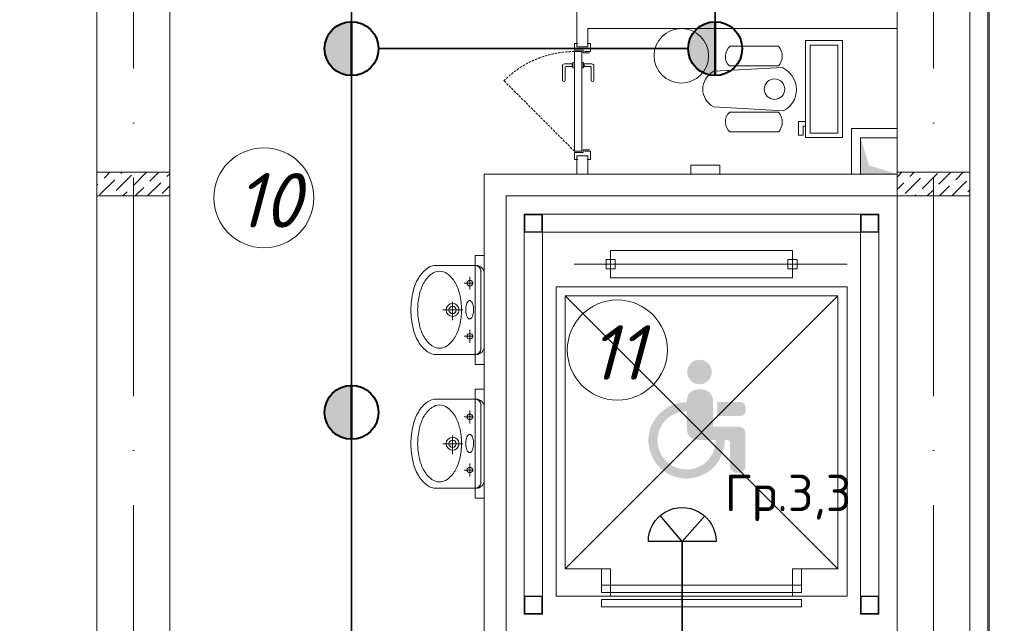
# Model space of a CAD drawing. Header units: millimetres. Extents: x 1114507 to 93926427, y 174473 to 817039.
# Tile 230 of 256: x 1629786 to 1635201, y 776375 to 779694. Entities that reach past the tile are written whole.
import ezdxf

# ---------------------------------------------------------------- set-up
doc = ezdxf.new("R2010")
doc.units = ezdxf.units.MM
for name, pattern in [('ACAD_ISO05W100', [33, 24, -3, 0, -3, 0, -3]), ('ACAD_ISO10W100', [18, 12, -3, 0, -3]), ('Beruniy Xref$0$DASHED', [19.05, 12.7, -6.35])]:
    doc.linetypes.add(name, pattern=pattern)
for name, color, linetype, lineweight in [('.', 7, 'Continuous', 15), ('expl', 234, 'Continuous', 13), ('инвалиды', 250, 'Continuous', 40), ('Метал', 157, 'Continuous', 30), ('ось', 252, 'ACAD_ISO05W100', 25), ('размеры', 12, 'Continuous', 15), ('Сантехника', 150, 'Continuous', 13)]:
    doc.layers.add(name, color=color, linetype=linetype, lineweight=lineweight)
doc.layers.add('PDF8_Geometry', color=7, linetype='Continuous')
doc.layers.add('АСО-стены кирпич 380 мм', color=7, linetype='Continuous', lineweight=35, true_color=0x745739)
doc.styles.add('ISOCPEUR 1', font='isocpeur.TTF')
doc.styles.get("Standard").update_dxf_attribs({"font": 'isocpeui.ttf'})
doc.styles.add('Суннат', font='ariali.ttf', dxfattribs={"height": 250})

# ---------------------------------------------------------------- blocks, each defined once
blk = doc.blocks.new('blokqav3mak')
at = {"layer": '.', "lineweight": 0, "ltscale": 100}
h = blk.add_hatch(color=251, dxfattribs=at)
h.dxf.hatch_style = 1
h.paths.add_polyline_path([(1626566.4, 778846.3), (1626366.4, 778845.1), (1626366.4, 779045.1), (1626412.4, 778893.1)])
at = {"layer": 'инвалиды', "lineweight": 0, "ltscale": 200, "true_color": 0xfab905}
h = blk.add_hatch(color=40, dxfattribs=at)
h.paths.add_polyline_path([(1625410.4, 777600.8, -0.414214), (1625470.4, 777660.8), (1625494.4, 777660.8, -0.414214), (1625554.4, 777600.8), (1625554.4, 777456.9), (1625695, 777456.9, -0.414214), (1625732.5, 777419.4), (1625732.5, 777240.5, -0.414214), (1625695, 777203), (1625684.8, 777203, -0.414214), (1625647.3, 777240.5), (1625647.3, 777368.5, 0.414214), (1625632.3, 777383.5), (1625470.4, 777383.5, -0.414214), (1625410.4, 777443.5)])
h.paths.add_polyline_path([(1625577.8, 777591.7), (1625703.7, 777591.7, -0.414214), (1625733.7, 777561.7), (1625733.7, 777544.5, -0.414214), (1625703.7, 777514.5), (1625577.8, 777514.5)])
h.paths.add_polyline_path([(1625410.4, 777590.8), (1625410.4, 777541.4, 2.454646), (1625569.5, 777383.5), (1625619, 777383.5, -2.445012)])
h.paths.add_polyline_path([(1625412.7, 777757, -1), (1625547.6, 777757, -1)])
at = {"color": 32, "lineweight": 0, "ltscale": 100}
blk.add_line((1627066.4, 775325.1), (1627066.4, 782725.1), dxfattribs=at)
at = {"color": 252, "lineweight": 0, "ltscale": 100}
blk.add_line((1627073.4, 775325.1), (1627073.4, 782732.1), dxfattribs=at)
at = {"lineweight": 0, "ltscale": 100}
for p, q in [((1626966.4, 775325.1), (1626966.4, 782625.1)), ((1622166.4, 776325.1), (1622166.4, 782225.1)), ((1622566.4, 776325.1), (1622566.4, 782225.1)), ((1626566.4, 775325.1), (1626566.4, 782225.1)), ((1626366.4, 778845.1), (1626366.4, 779045.1)), ((1626366.4, 779045.1), (1626566.4, 779045.1)), ((1626566.4, 779045.1), (1626566.4, 778845.1)), ((1625431.6, 778845.1), (1625431.6, 778895.1)), ((1625431.6, 778895.1), (1625591.6, 778895.1)), ((1625591.6, 778895.1), (1625591.6, 778845.1)), ((1626566.4, 778845.1), (1624296.4, 778845.1)), ((1624296.4, 778845.1), (1624296.4, 776325.1)), ((1625591.6, 778845.1), (1625431.6, 778845.1)), ((1626566.4, 778845.1), (1626366.4, 778845.1)), ((1626566.4, 778725.1), (1624416.4, 778725.1)), ((1624416.4, 778725.1), (1624416.4, 776325.1)), ((1624296.4, 778398.1), (1624246.4, 778398.1)), ((1624246.4, 778398.1), (1624246.4, 777798.1)), ((1624296.4, 777798.1), (1624296.4, 778398.1)), ((1624246.4, 777798.1), (1624296.4, 777798.1)), ((1624296.4, 777662.7), (1624246.4, 777662.7)), ((1624246.4, 777662.7), (1624246.4, 777062.7)), ((1624296.4, 777062.7), (1624296.4, 777662.7)), ((1624246.4, 777062.7), (1624296.4, 777062.7))]:
    blk.add_line(p, q, dxfattribs=at)
at = {"color": 1, "linetype": 'ACAD_ISO10W100', "lineweight": 0, "ltscale": 100}
for p, q in [((1622366.4, 782425.1), (1622366.4, 773125.1)), ((1626766.4, 782425.1), (1626766.4, 766825.1))]:
    blk.add_line(p, q, dxfattribs=at)
at = {"color": 0, "lineweight": 0}
for p, q in [((1624810.6, 779563.9), (1624791.9, 779563.9)), ((1624791.9, 779563.9), (1624791.9, 779526.4)), ((1624791.9, 779526.4), (1624840.6, 779526.4)), ((1624791.9, 778971.4), (1624791.9, 779518.9)), ((1624791.9, 779518.9), (1624833.1, 779518.9)), ((1624810.6, 779545.1), (1624862.1, 779545.1)), ((1624833.1, 779518.9), (1624833.1, 778971.4)), ((1624840.6, 779526.4), (1624840.6, 779511.4)), ((1624848.1, 779518.9), (1624880.8, 779518.9)), ((1624880.8, 779563.9), (1624862.1, 779563.9)), ((1624880.8, 779518.9), (1624880.8, 779563.9)), ((1624840.6, 779511.4), (1624874.4, 779511.4)), ((1624725.9, 779440.1), (1624725.9, 779361.4)), ((1624779.9, 779451.4), (1624737.2, 779451.4)), ((1624740.9, 779361.4), (1624740.9, 779432.6)), ((1624744.7, 779436.4), (1624779.9, 779436.4)), ((1624779.9, 779451.4), (1624779.9, 779436.4)), ((1624784.4, 779455.1), (1624783.6, 779455.1)), ((1624783.6, 779432.6), (1624784.4, 779432.6)), ((1624784.4, 779428.9), (1624784.4, 779458.9)), ((1624784.4, 779458.9), (1624791.9, 779458.9)), ((1624791.9, 779428.9), (1624784.4, 779428.9)), ((1624791.9, 779458.9), (1624791.9, 779428.9)), ((1624840.6, 779458.9), (1624833.1, 779458.9)), ((1624833.1, 779428.9), (1624840.6, 779428.9)), ((1624840.6, 779428.9), (1624840.6, 779458.9)), ((1624840.6, 779455.1), (1624841.4, 779455.1)), ((1624841.4, 779432.6), (1624840.6, 779432.6)), ((1624845.1, 779451.4), (1624887.9, 779451.4)), ((1624845.1, 779451.4), (1624845.1, 779436.4)), ((1624880.4, 779436.4), (1624845.1, 779436.4)), ((1624884.1, 779361.4), (1624884.1, 779432.6)), ((1624899.1, 779440.1), (1624899.1, 779361.4)), ((1624840.6, 778963.9), (1624840.6, 778978.9)), ((1624840.6, 778978.9), (1624874.4, 778978.9)), ((1624833.1, 778971.4), (1624791.9, 778971.4)), ((1624791.9, 778926.4), (1624791.9, 778963.9)), ((1624791.9, 778963.9), (1624840.6, 778963.9)), ((1624810.6, 778926.4), (1624791.9, 778926.4)), ((1624810.6, 778945.1), (1624862.1, 778945.1)), ((1624848.1, 778971.4), (1624880.8, 778971.4)), ((1624880.8, 778926.4), (1624862.1, 778926.4)), ((1624880.8, 778971.4), (1624880.8, 778926.4))]:
    blk.add_line(p, q, dxfattribs=at)
at = {"color": 0, "linetype": 'Beruniy Xref$0$DASHED', "lineweight": 0}
blk.add_line((1624791.9, 778971.4), (1624404.7, 779358.5), dxfattribs=at)
at = {"color": 116, "lineweight": 0, "ltscale": 100, "true_color": 0x136734}
for p, q in [((1626566.4, 779095.1), (1626316.4, 779095.1)), ((1626316.4, 779095.1), (1626316.4, 778845.1))]:
    blk.add_line(p, q, dxfattribs=at)
at = {"linetype": 'Continuous', "lineweight": 0, "ltscale": 100}
for p, q in [((1622166.4, 778851.4, 0), (1622170.1, 778855.1, 0)), ((1622180.1, 778730.4, 0), (1622264.3, 778814.5, 0)), ((1622205.3, 778823, 0), (1622237.5, 778855.1, 0)), ((1622272.7, 778755.6, 0), (1622356.9, 778839.8, 0)), ((1622281.1, 778831.4, 0), (1622281.1, 778831.4, 0)), ((1622297.9, 778848.2, 0), (1622304.8, 778855.1, 0)), ((1622365.3, 778780.9, 0), (1622439.5, 778855.1, 0)), ((1622457.9, 778806.1, 0), (1622506.9, 778855.1, 0)), ((1622533.7, 778814.5, 0), (1622533.7, 778814.5, 0)), ((1622550.5, 778831.4, 0), (1622566.4, 778847.2, 0)), ((1626566.4, 778828.2, 0), (1626593.2, 778855.1, 0)), ((1626611.6, 778738.8, 0), (1626695.8, 778823, 0)), ((1626620, 778814.5, 0), (1626620, 778814.5, 0)), ((1626636.8, 778831.4, 0), (1626660.6, 778855.1, 0)), ((1626704.2, 778764, 0), (1626788.4, 778848.2, 0)), ((1626712.6, 778839.8, 0), (1626712.6, 778839.8, 0)), ((1626796.8, 778789.3, 0), (1626862.6, 778855.1, 0)), ((1626889.4, 778814.5, 0), (1626930, 778855.1, 0)), ((1626965.2, 778823, 0), (1626965.2, 778823, 0)), ((1622166.4, 778784, 0), (1622171.6, 778789.3, 0)), ((1622188.5, 778806.1, 0), (1622188.5, 778806.1, 0)), ((1622348.4, 778764, 0), (1622348.4, 778764, 0)), ((1622376.9, 778725.1, 0), (1622424.2, 778772.4, 0)), ((1622441, 778789.3, 0), (1622441, 778789.3, 0)), ((1622444.2, 778725.1, 0), (1622516.8, 778797.7, 0)), ((1622525.2, 778738.8, 0), (1622566.4, 778779.9, 0)), ((1626566.4, 778760.9, 0), (1626603.2, 778797.7, 0)), ((1626780, 778772.4, 0), (1626780, 778772.4, 0)), ((1626800, 778725.1, 0), (1626855.7, 778780.9, 0)), ((1626867.3, 778725.1, 0), (1626948.3, 778806.1, 0)), ((1626872.6, 778797.7, 0), (1626872.6, 778797.7, 0)), ((1626956.8, 778747.2, 0), (1626966.4, 778756.8, 0)), ((1622255.8, 778738.8, 0), (1622255.8, 778738.8, 0)), ((1622309.5, 778725.1, 0), (1622331.6, 778747.2, 0)), ((1626665.3, 778725.1, 0), (1626670.5, 778730.4, 0)), ((1626687.4, 778747.2, 0), (1626687.4, 778747.2, 0)), ((1626732.6, 778725.1, 0), (1626763.1, 778755.6, 0)), ((1626939.9, 778730.4, 0), (1626939.9, 778730.4, 0))]:
    blk.add_line(p, q, dxfattribs=at)
at = {"color": 46, "lineweight": 0}
for p, q in [((1626466.4, 778625.1), (1624516.4, 778625.1)), ((1624516.4, 778625.1), (1624516.4, 776525.1)), ((1626466.4, 776425.1), (1626466.4, 778625.1)), ((1626366.4, 778525.1), (1624616.4, 778525.1)), ((1624616.4, 778525.1), (1624616.4, 776525.1)), ((1626366.4, 776425.1), (1626366.4, 778525.1))]:
    blk.add_line(p, q, dxfattribs=at)
at = {"color": 0, "lineweight": 0, "ltscale": 100}
for p, q in [((1624991.4, 778275.1), (1624991.4, 778425.1)), ((1624991.4, 778425.1), (1625991.4, 778425.1)), ((1625991.4, 778425.1), (1625991.4, 778275.1)), ((1626291.4, 778350.1), (1624791.4, 778350.1)), ((1625016.4, 778375.1), (1624966.4, 778375.1)), ((1624966.4, 778375.1), (1624966.4, 778325.1)), ((1624966.4, 778325.1), (1625016.4, 778325.1)), ((1625016.4, 778325.1), (1625016.4, 778375.1)), ((1625966.4, 778325.1), (1625966.4, 778375.1)), ((1625966.4, 778375.1), (1626016.4, 778375.1)), ((1626016.4, 778325.1), (1625966.4, 778325.1)), ((1626016.4, 778375.1), (1626016.4, 778325.1)), ((1625991.4, 778275.1), (1624991.4, 778275.1)), ((1626291.4, 778225.1), (1624691.4, 778225.1)), ((1624691.4, 778225.1), (1624691.4, 776525.1)), ((1626291.4, 776525.1), (1626291.4, 778225.1)), ((1624741.4, 776675.1), (1624741.4, 778175.1)), ((1624741.4, 778175.1), (1626241.4, 778175.1)), ((1626241.4, 778175.1), (1624741.4, 776675.1)), ((1626241.4, 776675.1), (1624741.4, 778175.1)), ((1626241.4, 778175.1), (1626241.4, 776675.1)), ((1624991.4, 776675.1), (1624741.4, 776675.1)), ((1624991.4, 776675.1), (1624941.4, 776675.1)), ((1624941.4, 776675.1), (1624941.4, 776585.1)), ((1624991.4, 776525.1), (1624991.4, 776675.1)), ((1624991.4, 776585.1), (1624991.4, 776675.1)), ((1626241.4, 776675.1), (1625991.4, 776675.1)), ((1625991.4, 776675.1), (1625991.4, 776525.1)), ((1625991.4, 776585.1), (1625991.4, 776675.1)), ((1625991.4, 776675.1), (1626041.4, 776675.1)), ((1626041.4, 776675.1), (1626041.4, 776585.1)), ((1626041.4, 776585.1), (1624941.4, 776585.1)), ((1624941.4, 776585.1), (1624941.4, 776545.1)), ((1624941.4, 776585.1), (1624991.4, 776585.1)), ((1624941.4, 776545.1), (1626041.4, 776545.1)), ((1626041.4, 776585.1), (1625991.4, 776585.1)), ((1626041.4, 776545.1), (1626041.4, 776585.1)), ((1624691.4, 776525.1), (1626291.4, 776525.1)), ((1626041.4, 776505.1), (1624941.4, 776505.1)), ((1624941.4, 776505.1), (1624941.4, 776465.1)), ((1626041.4, 776465.1), (1626041.4, 776505.1)), ((1624941.4, 776465.1), (1626041.4, 776465.1))]:
    blk.add_line(p, q, dxfattribs=at)
at = {"lineweight": 0, "ltscale": 100}
blk.add_circle((1625380, 779495.8), 150, dxfattribs=at)
at = {"color": 0, "linetype": 'Beruniy Xref$0$DASHED', "lineweight": 0}
blk.add_arc((1624791.9, 778971.4), 547.5, 90, 135, dxfattribs=at)
at = {"color": 0, "lineweight": 0}
for centre, radius, start, end in [((1624737.2, 779440.1), 11.3, 90, 180), ((1624744.7, 779432.6), 3.75, 90, 180), ((1624783.6, 779451.4), 3.75, 90, 180), ((1624783.6, 779436.4), 3.75, 180, 270), ((1624841.4, 779451.4), 3.75, 0, 90), ((1624841.4, 779436.4), 3.75, 270, 0), ((1624880.4, 779432.6), 3.75, 0, 90), ((1624887.9, 779440.1), 11.3, 0, 90), ((1624733.4, 779361.4), 7.5, 180, 0), ((1624891.6, 779361.4), 7.5, 180, 0)]:
    blk.add_arc(centre, radius, start, end, dxfattribs=at)
at = {"layer": 'АСО-стены кирпич 380 мм', "color": 5, "lineweight": 0}
for p, q in [((1624806.4, 779545.1), (1624806.4, 779805.1)), ((1626566.4, 779705.1), (1626566.4, 779645.1)), ((1624866.4, 779645.1), (1624866.4, 779545.1)), ((1626566.4, 779645.1), (1624866.4, 779645.1)), ((1624866.4, 779545.1), (1624806.4, 779545.1)), ((1624806.4, 778845.1), (1624806.4, 778945.1)), ((1624806.4, 778945.1), (1624866.4, 778945.1)), ((1624866.4, 778945.1), (1624866.4, 778845.1))]:
    blk.add_line(p, q, dxfattribs=at)
at = {"layer": 'Метал', "color": 0, "lineweight": 0}
for p, q in [((1624616.4, 778625.1), (1624516.4, 778625.1)), ((1624516.4, 778625.1), (1624516.4, 778525.1)), ((1624613.4, 778622.1), (1624519.4, 778622.1)), ((1624519.4, 778622.1), (1624519.4, 778528.1)), ((1624613.4, 778528.1), (1624613.4, 778622.1)), ((1624616.4, 778525.1), (1624616.4, 778625.1)), ((1626366.4, 778525.1), (1626366.4, 778625.1)), ((1626366.4, 778625.1), (1626466.4, 778625.1)), ((1626369.4, 778528.1), (1626369.4, 778622.1)), ((1626369.4, 778622.1), (1626463.4, 778622.1)), ((1626463.4, 778622.1), (1626463.4, 778528.1)), ((1626466.4, 778625.1), (1626466.4, 778525.1)), ((1624516.4, 778525.1), (1624616.4, 778525.1)), ((1624519.4, 778528.1), (1624613.4, 778528.1)), ((1626466.4, 778525.1), (1626366.4, 778525.1)), ((1626463.4, 778528.1), (1626369.4, 778528.1)), ((1624516.4, 776425.1), (1624516.4, 776525.1)), ((1624516.4, 776525.1), (1624616.4, 776525.1)), ((1624519.4, 776428.1), (1624519.4, 776522.1)), ((1624519.4, 776522.1), (1624613.4, 776522.1)), ((1624613.4, 776522.1), (1624613.4, 776428.1)), ((1624616.4, 776525.1), (1624616.4, 776425.1)), ((1626366.4, 776525.1), (1626366.4, 776425.1)), ((1626466.4, 776525.1), (1626366.4, 776525.1)), ((1626369.4, 776522.1), (1626369.4, 776428.1)), ((1626463.4, 776522.1), (1626369.4, 776522.1)), ((1626463.4, 776428.1), (1626463.4, 776522.1)), ((1626466.4, 776425.1), (1626466.4, 776525.1)), ((1624613.4, 776428.1), (1624519.4, 776428.1)), ((1626369.4, 776428.1), (1626463.4, 776428.1)), ((1624616.4, 776425.1), (1624516.4, 776425.1)), ((1626366.4, 776425.1), (1626466.4, 776425.1))]:
    blk.add_line(p, q, dxfattribs=at)
at = {"layer": 'размеры', "lineweight": 0, "ltscale": 5}
for p, q in [((1622166.4, 778725.1), (1622166.4, 778855.1)), ((1622166.4, 778855.1), (1622566.4, 778855.1)), ((1622566.4, 778855.1), (1622166.4, 778855.1)), ((1622166.4, 778855.1), (1622166.4, 778725.1)), ((1622566.4, 778855.1), (1622566.4, 778725.1)), ((1622566.4, 778725.1), (1622566.4, 778855.1)), ((1626566.4, 778725.1), (1626566.4, 778855.1)), ((1626566.4, 778855.1), (1626966.4, 778855.1)), ((1626966.4, 778855.1), (1626566.4, 778855.1)), ((1626566.4, 778855.1), (1626566.4, 778725.1)), ((1626966.4, 778855.1), (1626966.4, 778725.1)), ((1626966.4, 778725.1), (1626966.4, 778855.1)), ((1622566.4, 778725.1), (1622166.4, 778725.1)), ((1622166.4, 778725.1), (1622566.4, 778725.1)), ((1626966.4, 778725.1), (1626566.4, 778725.1)), ((1626566.4, 778725.1), (1626966.4, 778725.1))]:
    blk.add_line(p, q, dxfattribs=at)
at = {"layer": 'Сантехника', "lineweight": 0}
for p, q in [((1626266.4, 779579.1), (1626063.2, 779579.1)), ((1626063.2, 779579.1), (1626063.2, 779045.7)), ((1626266.4, 779045.7), (1626266.4, 779579.1)), ((1625649.6, 779547.9), (1625914.9, 779547.9)), ((1626241.4, 779554.1), (1626088.2, 779554.1)), ((1626088.2, 779554.1), (1626088.2, 779070.7)), ((1626241.4, 779070.7), (1626241.4, 779554.1)), ((1625937, 779430.7), (1625558.2, 779410.4)), ((1625644.2, 779439.8), (1625914.9, 779439.8)), ((1625558.2, 779214.4), (1625939.9, 779193.9)), ((1625644.2, 779184.9), (1625914.9, 779184.9)), ((1626063.2, 779134.6), (1626025.1, 779134.6)), ((1626025.1, 779134.6), (1626025.1, 779058.4)), ((1626050.5, 779058.4), (1626050.5, 779109.2)), ((1626050.5, 779109.2), (1626063.2, 779109.2)), ((1625649.6, 779076.8), (1625914.9, 779076.8)), ((1626025.1, 779058.4), (1626050.5, 779058.4)), ((1626063.2, 779045.7), (1626266.4, 779045.7)), ((1626088.2, 779070.7), (1626241.4, 779070.7)), ((1624026.2, 778343.3), (1624251.4, 778343.3)), ((1624217.3, 778281.2), (1624217.3, 778210)), ((1624278.4, 778313.7), (1624278.4, 778098.1)), ((1624296.4, 778298.4), (1624296.4, 778098.1)), ((1624237.9, 778245.6), (1624186.6, 778245.6)), ((1624122.4, 778142.6), (1624122.4, 778041.5)), ((1624178.9, 778098.1), (1624068.6, 778098.1)), ((1624278.4, 777882.6), (1624278.4, 778098.1)), ((1624296.4, 778098.1), (1624296.4, 777897.9)), ((1624237.9, 777953.4), (1624186.6, 777953.4)), ((1624217.3, 777989), (1624217.3, 777917.8)), ((1624251.4, 777852.9), (1624026.2, 777852.9)), ((1624026.2, 777607.9), (1624251.4, 777607.9)), ((1624278.4, 777578.2), (1624278.4, 777362.7)), ((1624217.3, 777545.8), (1624217.3, 777474.6)), ((1624296.4, 777562.9), (1624296.4, 777362.7)), ((1624237.9, 777510.2), (1624186.6, 777510.2)), ((1624122.4, 777407.2), (1624122.4, 777306)), ((1624178.9, 777362.7), (1624068.6, 777362.7)), ((1624278.4, 777147.1), (1624278.4, 777362.7)), ((1624296.4, 777362.7), (1624296.4, 777162.4)), ((1624217.3, 777253.6), (1624217.3, 777182.4)), ((1624237.9, 777218), (1624186.6, 777218)), ((1624251.4, 777117.5), (1624026.2, 777117.5))]:
    blk.add_line(p, q, dxfattribs=at)
for centre, radius in [((1625892.7, 779312.4), 56.3), ((1624217.3, 778245.6), 15.4), ((1624122.4, 778098.1), 35.9), ((1624122.4, 778098.1), 20.1), ((1624217.3, 777953.4), 15.4), ((1624217.3, 777510.2), 15.4), ((1624122.4, 777362.7), 35.9), ((1624122.4, 777362.7), 20.1), ((1624217.3, 777218), 15.4)]:
    blk.add_circle(centre, radius, dxfattribs=at)
for centre, radius, start, end in [((1625693.8, 779491.5), 71.6, 128.0827, 226.1727), ((1625853.1, 779493.9), 82.1, 318.785, 41.145), ((1625693.8, 779133.2), 71.6, 133.8273, 231.9173), ((1625853.1, 779130.8), 82.1, 318.855, 41.215), ((1624088, 778184.3), 177.4, 126.0278, 150.337), ((1624032.1, 778261.3), 82.2, 90, 126.0278), ((1624032.1, 778261.3), 82.2, 85.8804, 90), ((1624245.2, 778310.1), 33.3, 0, 90), ((1624251.4, 778298.4), 45, 0, 90), ((1624177.7, 778133.3), 280.6, 150.337, 166.7261), ((1624099.2, 778173), 154, 126.0278, 150.337), ((1624050.6, 778239.8), 71.4, 90, 126.0278), ((1624050.6, 778239.8), 71.4, 53.9722, 90), ((1624002, 778173), 154, 29.663, 53.9722), ((1624177, 778128.7), 243.6, 150.337, 166.7261), ((1623924.2, 778128.7), 243.6, 13.2739, 29.663), ((1624319.9, 778099.7), 426.7, 166.7261, 180), ((1624300.5, 778099.5), 370.4, 166.7261, 180), ((1623800.8, 778099.5), 370.4, 0, 13.2739), ((1624311.3, 778099.5), 117, 169.876, 180), ((1624264, 778108), 69, 156.6802, 169.876), ((1624234.3, 778120.8), 36.7, 133.857, 156.6802), ((1624216.1, 778139.8), 10.3, 90, 133.857), ((1624216.1, 778139.8), 10.3, 46.143, 90), ((1624197.8, 778120.8), 36.7, 23.3198, 46.143), ((1624168.1, 778108), 69, 10.124, 23.3198), ((1624120.8, 778099.5), 117, 0, 10.124), ((1624319.9, 778099.7), 426.7, 180, 180.2145), ((1624319.9, 778096.5), 426.7, 179.7855, 180), ((1624319.9, 778096.5), 426.7, 180, 193.2739), ((1624300.5, 778099.5), 370.4, 180, 193.2739), ((1623800.8, 778099.5), 370.4, 346.7261, 0), ((1624311.3, 778099.5), 117, 180, 190.124), ((1624264, 778091.1), 69, 190.124, 203.3198), ((1624234.3, 778078.3), 36.7, 203.3198, 226.143), ((1624197.8, 778078.3), 36.7, 313.857, 336.6802), ((1624168.1, 778091.1), 69, 336.6802, 349.876), ((1624120.8, 778099.5), 117, 349.876, 0), ((1624177.7, 778063), 280.6, 193.2739, 209.663), ((1624177, 778070.4), 243.6, 193.2739, 209.663), ((1623924.2, 778070.4), 243.6, 330.337, 346.7261), ((1624216.1, 778059.3), 10.3, 226.143, 270), ((1624216.1, 778059.3), 10.3, 270, 313.857), ((1624099.2, 778026.1), 154, 209.663, 233.9722), ((1624002, 778026.1), 154, 306.0278, 330.337), ((1624088, 778011.9), 177.4, 209.663, 233.9722), ((1624050.6, 777959.3), 71.4, 233.9722, 270), ((1624050.6, 777959.3), 71.4, 270, 306.0278), ((1624251.4, 777897.9), 45, 270, 0), ((1624032.1, 777935), 82.2, 233.9722, 270), ((1624032.1, 777935), 82.2, 270, 274.1196), ((1624245.2, 777886.2), 33.3, 270, 0), ((1624088, 777448.9), 177.4, 126.0278, 150.337), ((1624032.1, 777525.9), 82.2, 90, 126.0278), ((1624050.6, 777504.3), 71.4, 90, 126.0278), ((1624032.1, 777525.9), 82.2, 85.8804, 90), ((1624050.6, 777504.3), 71.4, 53.9722, 90), ((1624245.2, 777574.7), 33.3, 0, 90), ((1624251.4, 777562.9), 45, 0, 90), ((1624177.7, 777397.8), 280.6, 150.337, 166.7261), ((1624177, 777393.2), 243.6, 150.337, 166.7261), ((1624099.2, 777437.5), 154, 126.0278, 150.337), ((1624002, 777437.5), 154, 29.663, 53.9722), ((1623924.2, 777393.2), 243.6, 13.2739, 29.663), ((1624319.9, 777364.3), 426.7, 166.7261, 180), ((1624300.5, 777364.1), 370.4, 166.7261, 180), ((1623800.8, 777364.1), 370.4, 0, 13.2739), ((1624234.3, 777385.3), 36.7, 133.857, 156.6802), ((1624216.1, 777404.4), 10.3, 90, 133.857), ((1624216.1, 777404.4), 10.3, 46.143, 90), ((1624197.8, 777385.3), 36.7, 23.3198, 46.143), ((1624319.9, 777364.3), 426.7, 180, 180.2145), ((1624319.9, 777361.1), 426.7, 179.7855, 180), ((1624319.9, 777361.1), 426.7, 180, 193.2739), ((1624300.5, 777364.1), 370.4, 180, 193.2739), ((1623800.8, 777364.1), 370.4, 346.7261, 0), ((1624311.3, 777364.1), 117, 169.876, 180), ((1624311.3, 777364.1), 117, 180, 190.124), ((1624264, 777372.5), 69, 156.6802, 169.876), ((1624168.1, 777372.5), 69, 10.124, 23.3198), ((1624120.8, 777364.1), 117, 0, 10.124), ((1624120.8, 777364.1), 117, 349.876, 0), ((1624264, 777355.6), 69, 190.124, 203.3198), ((1624234.3, 777342.9), 36.7, 203.3198, 226.143), ((1624216.1, 777323.8), 10.3, 226.143, 270), ((1624216.1, 777323.8), 10.3, 270, 313.857), ((1624197.8, 777342.9), 36.7, 313.857, 336.6802), ((1624168.1, 777355.6), 69, 336.6802, 349.876), ((1624177.7, 777327.5), 280.6, 193.2739, 209.663), ((1624177, 777335), 243.6, 193.2739, 209.663), ((1623924.2, 777335), 243.6, 330.337, 346.7261), ((1624088, 777276.5), 177.4, 209.663, 233.9722), ((1624099.2, 777290.6), 154, 209.663, 233.9722), ((1624002, 777290.6), 154, 306.0278, 330.337), ((1624032.1, 777199.5), 82.2, 233.9722, 270), ((1624050.6, 777223.8), 71.4, 233.9722, 270), ((1624050.6, 777223.8), 71.4, 270, 306.0278), ((1624245.2, 777150.7), 33.3, 270, 0), ((1624251.4, 777162.4), 45, 270, 0), ((1624032.1, 777199.5), 82.2, 270, 274.1196)]:
    blk.add_arc(centre, radius, start, end, dxfattribs=at)
at = {"layer": 'Сантехника', "lineweight": 0, "extrusion": (0, 0, -1)}
for centre, major_axis, ratio, start_param, end_param in [((1625636, 779312.4), (138, 0), 0.859529, 2.169462, 4.113723), ((1625885.4, 779313.7), (70.6, -111.3), 0.957892, 4.142259, 6.427427)]:
    blk.add_ellipse(centre, major_axis=major_axis, ratio=ratio, start_param=start_param, end_param=end_param, dxfattribs=at)
blk = doc.blocks.new('имтмт')
at = {"layer": 'ось'}
h = blk.add_hatch(color=256, dxfattribs=at)
h.set_gradient(color2=(0, 0, 0), one_color=1)
h.paths.add_polyline_path([(342295.9, 169436.7, 0.414214), (342444.3, 169585.1, 0.414214), (342295.9, 169733.4)])
at = {"color": 1, "lineweight": 40}
for p, q in [((342295.9, 169733.4, 0), (342295.9, 169436.7, 0)), ((342295.9, 169733.4, 0), (342295.9, 169436.7, 0)), ((342295.9, 169436.7, 0), (342295.9, 169733.4, 0))]:
    blk.add_line(p, q, dxfattribs=at)
blk.add_circle((342295.9, 169585.1, 0), 148.3, dxfattribs=at)
blk.add_circle((342295.9, 169585.1, 0), 148.3, dxfattribs=at)
blk.add_circle((342295.9, 169585.1, 0), 148.3, dxfattribs=at)

msp = doc.modelspace()

# ---------------------------------------------------------------- linework, layer by layer
at = {"color": 0, "lineweight": 35, "ltscale": 100}
for p, q in [((1631610.6, 781386.8), (1631610.6, 779683.4)), ((1633610.6, 781386.8), (1633610.6, 779683.4)), ((1631759, 779535.1), (1633462.3, 779535.1)), ((1631610.6, 779386.8), (1631610.6, 777683.4)), ((1631610.6, 777386.8), (1631610.6, 775775.1)), ((1633429.4, 776825.1), (1633429.4, 775775.1))]:
    msp.add_line(p, q, dxfattribs=at)
at = {"layer": 'expl', "lineweight": 0}
for centre in [(1631128.7, 778715), (1633072.6, 777877.9)]:
    msp.add_circle(centre, 275.1, dxfattribs=at)
at = {"layer": 'PDF8_Geometry', "color": 1, "lineweight": 30}
msp.add_lwpolyline([(1633615.7, 776825.1), (1633243.1, 776825.1, -1.003441)], format="xyb", close=True, dxfattribs=at)
msp.add_lwpolyline([(1633553, 776965.2), (1633429.4, 776825.1), (1633308.2, 776967.2)], dxfattribs=at)

# ---------------------------------------------------------------- block references
at = {"color": 0}
msp.add_blockref('blokqav3mak', (8044.3, 0), dxfattribs=at)
at = {"lineweight": 40, "transparency": 33554646, "rotation": 180}
for p in [(1973906.5, 949120.2, 0), (1975906.5, 949120.2, 0), (1973906.5, 947120.2, 0)]:
    msp.add_blockref('имтмт', p, dxfattribs=at)

# ---------------------------------------------------------------- texts
at = {"linetype": 'ByBlock', "lineweight": 30, "ltscale": 10, "insert": (1197603, 784433.1, 0), "char_height": 250, "width": 18040, "attachment_point": 1, "style": 'ISOCPEUR 1'}
msp.add_mtext('     Рабочая документация по объекту: {\\C7;школы ^J}     Настоящий проект выполнен на основании чертежей марки АС, ВК и ОВ в соответствии с требованиями КМК и ПУЭ.\\P     Внешнее электроснабжение решается в отдельном проекте "Внутриплощадочных сетей"\\P     Проект энергоснабжения школы.\\P     Установленная мощность 33,6 кВт; Расчетная мощность 30,2 кВт  \\P     По надежности энергоснабжения школа относится к потребителям II категории.\\P\\pi1291.6675,t0,19518.5175;{\\LСиловое электрооборудование:\\P\\pi0,tz;}     В качестве вводно-распределительного и силового щита принят щит {\\C0;ПР11-3060-21УЗ (изготовить индв. по заказу) }. В качестве осветительного и силового щита принять щит ЩРВ-6 {\\C0;(изготовить индв. по заказу)} и щит комплектный ОЩВ.\\P\\pt0,19518.5175;     Электропотребителями здания  являются: освещение, штепсельные розетки, электропотребители технологического оборудования. Главный распределительный щит, силовые щиты и щиты освещения приняты сборными с модульными автоматическими выключателями с установкой на DIN-рейку по индивидуальному заказу. В распределительных щитах предусматривается устройство заземляющей шины. Фазораспределение злектронагрузок должно быть равномерным. Автоматические выключатели на розеточных группах имеют устройства  защитного отключения. \\P\\ptz;     Силовыми электроприемниками являются потребители сантехнического и технологического оборудования помещений. Магистральные и распределительные сети выполняются медным кабелем ВВГнг  в винипластовых  трубах в стенах срыто под штукатуркой. Ответвительные коробки установить скрыто на стене.\\P     1.  Розетки разместить на высоте 1800 мм от чистого пола в  помещениях   для  пребывания  детей  (А также см. уточнение по плану)  согласно пункта 12.34 КМК КМК КМК 2.04.17-19. ^J     2.  Выключатели во всех помещениях разместить на высоте 1800 мм.  Отступ от проёмов дверей - 200 мм, а также см. уточнение по плану.^J  Допускается установка выключателей под потолком с управлением при помощи шнура. ПУЭ п. 6.6.31.^J  Установка штепсельных розеток в ванных комнатах, душевых, мыльных помещениях бань, помещениях, содержащих нагреватели для саун (далее по тексту «саунах»), а также в стиральных помещениях прачечных не допускается ПУЭ п. 7.1.48.^JМинимальное расстояние от выключателей, штепсельных розеток и элементов электроустановок до газопроводов должно быть не менее 0,5 м ПУЭ п. 7.1.50.\\P{\\O      \\L\\oЭлектроосвещение}\\P     В соответствии КМК КМК 2.01.05-19. в проекте предусматривается общее рабочее, эвакуационное освещение на напряжение 220В.  Рабочее освещение предусматривается во всех помещениях комплекса, эвакуационное - в коридорах, в фойе, лестничных клетках, вестибюле. На выходах по пути эвакуации устанавливаются световые указатели "Выход" с аккумуляторными  батареями. Светильники аварийного освещения обозначаются значком "А" и выбираются из числа светильников рабочего освещения и питаются от щита ЩАО. Управление освещением выполняется включателями, устанавливаемыми по месту. Выбор светильников произведен в соответствии с назначением помещений, их конструктивными особенностями и характеристикой окружающей среды. В качестве источников света приняты светильники потолочные светодиодные LED панели и {\\C0;светодиодные линейные светильники} . Групповые сети освещения выполняются медным кабелем ВВГнг в винипластовой трубе.\\P\\pi1896.36,t0,28627.16;{\\LЗаземление}\\P\\pi0,tz;     Для защиты от поражения  электрическим током применяется система заземления TN-S  (используется 3я и 5я  жила  кабеля) и выполняется уравнивание потенциалов. Все металлические нетоковедущие части электрооборудования подлежат заземлению. В качестве заземляющих проводников используются нулевые провода сети и специальные заземляющие проводники, прокладываемые совместно с рабочими проводниками от электрощитов до электропотребителей. Сопротивление растеканию тока заземляющих устройств не должно превышать 4 Ом в любое время года. Внутренний контур заземления необходимо присоединить к наружному контуру заземления. Защита от заноса высокого потенциала и уравнивание потенциалов выполняется путем присоединения металлической арматуры фундаментов к горизонтальному  заземлителю. Все соединения выполнить сваркой.', dxfattribs=at)
at = {"lineweight": 0, "char_height": 300, "width": 349.19, "attachment_point": 7}
for s, insert in [('10', (1630975, 778551.1)), ('11', (1632918.9, 777714))]:
    msp.add_mtext(s, dxfattribs=dict(at, insert=insert))
at = {"color": 0, "insert": (1633662.7, 777192), "char_height": 200, "width": 2509.849, "attachment_point": 1, "style": 'Суннат'}
msp.add_mtext('{\\fISOCPEUR|b0|i0|c204|p34;Гр.\\fISOCPEUR|b0|i0|c0|p34;3,3}', dxfattribs=at)

doc.saveas('drawing.dxf')
